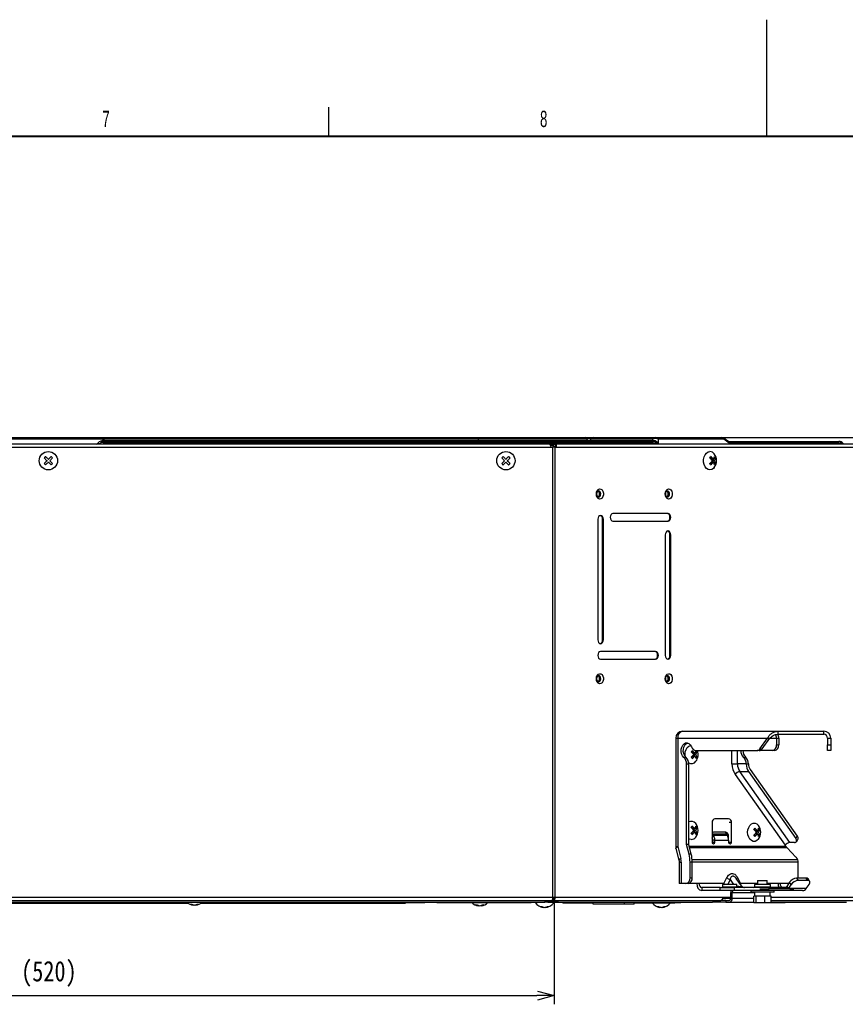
# Model space of a CAD drawing. Header units: millimetres. Extents: x 25 to 1935, y 715 to 2336.
# Tile 111 of 252: x 764 to 906, y 2167 to 2336. Entities that reach past the tile are written whole.
import ezdxf

# ---------------------------------------------------------------- set-up
doc = ezdxf.new("R2010")
doc.units = ezdxf.units.MM
doc.header["$LTSCALE"] = 2
doc.layers.get('0').update_dxf_attribs({"color": 2})
doc.layers.add('图框粗', color=7, linetype='Continuous', lineweight=40)
doc.layers.add('轮廓实线层', color=7, linetype='Continuous', lineweight=30)
doc.layers.add('标注层', color=7, linetype='Continuous')
doc.styles.add('FS2312', font='simsun.ttf', dxfattribs={"width": 0.8})
doc.styles.add('SLDTEXTSTYLE0', font='TXT', dxfattribs={"width": 0.6})
doc.dimstyles.new('副本 STANDARD', dxfattribs={"dimtxt": 3.5, "dimasz": 3, "dimexe": 1.5, "dimexo": 0.5, "dimgap": 1.5, "dimtad": 1, "dimdec": 1, "dimlfac": 3, "dimdsep": 46, "dimtxsty": 'FS2312', "dimblk1": 'OPEN', "dimblk2": 'OPEN', "dimsah": 1, "dimcen": 0, "dimclrd": 4, "dimclre": 4, "dimclrt": 4, "dimadec": 0, "dimazin": 0, "dimtfac": 1, "dimtdec": 1, "dimtmove": 1, "dimatfit": 3, "dimldrblk": 'OPEN', "dimfxl": 1, "dimtolj": 1, "dimtzin": 0, "dimarcsym": 1})

# ---------------------------------------------------------------- blocks, each defined once
blk = doc.blocks.new('_OPEN')
at = {"color": 0}
for p, q in [((0, 0), (-1, 0)), ((-0.966, 0.259), (0, 0)), ((0, 0), (-0.966, -0.259))]:
    blk.add_line(p, q, dxfattribs=at)
blk = doc.blocks.new('*D110')
at = {"color": 4, "lineweight": -2, "transparency": 16777216}
for p, q in [((884.26, 2264.2), (926.04, 2264.2)), ((924.54, 2187.87), (924.54, 2261.2)), ((908.38, 2184.87), (926.04, 2184.87))]:
    blk.add_line(p, q, dxfattribs=at)
at = {"layer": 'Defpoints', "color": 0, "transparency": 16777216}
for p in [(883.76, 2264.2), (924.54, 2264.2), (907.88, 2184.87)]:
    blk.add_point(p, dxfattribs=at)
at = {"color": 4, "lineweight": -2, "transparency": 16777216, "xscale": 3, "yscale": 3, "zscale": 3}
for p, rotation in [((924.54, 2264.2), 90), ((924.54, 2184.87), 270)]:
    blk.add_blockref('_OPEN', p, dxfattribs=dict(at, rotation=rotation))
at = {"color": 4, "transparency": 16777216, "insert": (920.82, 2224.54), "char_height": 3.5, "attachment_point": 5, "rotation": 90, "style": 'FS2312'}
blk.add_mtext('\\A1;238(288)', dxfattribs=at)
blk = doc.blocks.new('*D129')
at = {"color": 4, "lineweight": -2, "transparency": 16777216}
for p, q in [((682.71, 2184.9), (682.71, 2167.05)), ((855.9, 2184.9), (855.9, 2167.05)), ((685.71, 2168.55), (852.9, 2168.55))]:
    blk.add_line(p, q, dxfattribs=at)
at = {"layer": 'Defpoints', "color": 0, "transparency": 16777216}
for p in [(682.71, 2185.4), (855.9, 2185.4), (855.9, 2168.55)]:
    blk.add_point(p, dxfattribs=at)
at = {"color": 4, "lineweight": -2, "transparency": 16777216, "xscale": 3, "yscale": 3, "zscale": 3, "rotation": 180}
blk.add_blockref('_OPEN', (682.71, 2168.55), dxfattribs=at)
at = {"color": 4, "lineweight": -2, "transparency": 16777216, "xscale": 3, "yscale": 3, "zscale": 3}
blk.add_blockref('_OPEN', (855.9, 2168.55), dxfattribs=at)
at = {"color": 4, "transparency": 16777216, "insert": (769.3, 2172.26), "char_height": 3.5, "attachment_point": 5, "style": 'FS2312'}
blk.add_mtext('\\A1;(520)', dxfattribs=at)

msp = doc.modelspace()

# ---------------------------------------------------------------- linework, layer by layer
at = {"color": 2, "linetype": 'Continuous', "lineweight": 30}
for p, q in [((695.611, 2264.202), (842.878, 2264.202)), ((842.878, 2263.929), (695.611, 2263.929)), ((778.798, 2263.731), (842.878, 2263.731)), ((778.798, 2263.536), (778.798, 2263.731)), ((842.878, 2263.929), (842.878, 2264.202)), ((842.878, 2264.202), (861.203, 2264.202)), ((842.878, 2263.929), (842.878, 2263.731)), ((861.541, 2263.929), (842.878, 2263.929)), ((842.878, 2263.536), (842.878, 2263.731)), ((842.878, 2263.731), (861.511, 2263.731)), ((861.511, 2263.731), (861.541, 2263.929)), ((862.115, 2263.929), (862.084, 2263.731)), ((862.084, 2263.731), (872.77, 2263.731)), ((872.77, 2263.929), (862.115, 2263.929)), ((862.582, 2264.202), (873.237, 2264.202)), ((872.77, 2263.731), (872.77, 2263.929)), ((873.237, 2264.202), (884.475, 2264.202)), ((873.703, 2263.929), (873.703, 2263.262)), ((884.942, 2263.929), (873.703, 2263.929)), ((885.884, 2263.262), (884.942, 2263.929)), ((885.619, 2263.603), (885.014, 2264.031)), ((683.134, 2262.536), (855.422, 2262.536)), ((855.051, 2263.069), (683.505, 2263.069)), ((777.473, 2263.069), (777.667, 2263.262)), ((777.945, 2263.069), (778.138, 2263.262)), ((778.798, 2263.262), (778.605, 2263.069)), ((778.798, 2263.536), (853.963, 2263.536)), ((778.798, 2263.262), (778.798, 2263.536)), ((853.963, 2263.262), (778.798, 2263.262)), ((853.963, 2263.262), (853.963, 2263.536)), ((853.963, 2263.536), (872.822, 2263.536)), ((854.043, 2263.069), (853.963, 2263.262)), ((873.703, 2263.262), (854.43, 2263.262)), ((854.43, 2263.262), (854.51, 2263.069)), ((855.062, 2263.064), (855.505, 2263.064)), ((855.53, 2262.869), (855.2, 2262.869)), ((855.422, 2262.536), (855.661, 2262.536)), ((855.505, 2263.069), (855.505, 2262.869)), ((855.505, 2263.069), (856.093, 2263.069)), ((855.53, 2262.869), (855.91, 2262.869)), ((855.661, 2185.402), (855.661, 2262.536)), ((856.038, 2262.536), (855.661, 2262.536)), ((856.038, 2185.402), (856.038, 2262.536)), ((856.038, 2262.536), (856.208, 2262.536)), ((856.093, 2263.069), (856.093, 2262.869)), ((908.313, 2263.069), (856.093, 2263.069)), ((856.208, 2262.536), (908.953, 2262.536)), ((885.832, 2263.536), (904.691, 2263.536)), ((905.158, 2263.262), (885.884, 2263.262)), ((905.351, 2263.069), (905.158, 2263.262)), ((905.351, 2263.262), (905.545, 2263.069)), ((882.591, 2260.79), (882.816, 2260.471)), ((883.159, 2260.471), (882.816, 2260.471)), ((883.149, 2260.471), (882.987, 2260.242)), ((883.316, 2260.707), (883.207, 2260.553)), ((883.295, 2260.736), (883.316, 2260.707)), ((883.527, 2260.707), (883.316, 2260.707)), ((882.816, 2260), (882.591, 2259.681)), ((883.159, 2260), (882.816, 2260)), ((882.987, 2260.229), (883.149, 2260)), ((883.326, 2260.236), (882.992, 2260.236)), ((883.207, 2259.918), (883.316, 2259.764)), ((883.316, 2259.764), (883.295, 2259.735)), ((883.527, 2259.764), (883.316, 2259.764)), ((863.37, 2250.202), (863.37, 2229.536)), ((864.172, 2250.202), (864.313, 2250.202)), ((864.172, 2229.536), (864.172, 2250.202)), ((864.313, 2229.536), (864.313, 2250.202)), ((875.391, 2251.202), (865.963, 2251.202)), ((865.963, 2249.869), (875.391, 2249.869)), ((874.92, 2247.536), (874.92, 2226.869)), ((875.721, 2247.536), (875.863, 2247.536)), ((875.721, 2226.869), (875.721, 2247.536)), ((875.863, 2226.869), (875.863, 2247.536)), ((864.172, 2229.536), (864.313, 2229.536)), ((873.27, 2227.536), (863.842, 2227.536)), ((875.721, 2226.869), (875.863, 2226.869)), ((863.842, 2226.202), (873.27, 2226.202)), ((877.913, 2213.869), (894.247, 2213.869)), ((894.247, 2213.336), (894.247, 2213.869)), ((894.247, 2213.869), (902.078, 2213.869)), ((894.247, 2213.336), (902.078, 2213.336)), ((902.078, 2213.336), (902.078, 2213.869)), ((876.713, 2212.669), (876.713, 2194.077)), ((876.713, 2212.669), (877.065, 2212.669)), ((877.065, 2212.669), (892.451, 2212.669)), ((877.065, 2212.669), (877.065, 2194.077)), ((891.149, 2210.828), (892.451, 2212.669)), ((891.526, 2210.828), (892.828, 2212.669)), ((892.451, 2212.669), (892.828, 2212.669)), ((892.828, 2212.669), (893.988, 2212.669)), ((893.988, 2212.669), (894.365, 2212.669)), ((893.988, 2212.669), (893.988, 2211.536)), ((893.988, 2211.536), (894.365, 2211.536)), ((894.365, 2212.669), (894.365, 2211.536)), ((902.744, 2212.669), (903.278, 2212.669)), ((902.744, 2212.669), (902.744, 2211.536)), ((902.744, 2211.536), (903.278, 2211.536)), ((902.744, 2210.536), (902.744, 2211.536)), ((903.278, 2212.669), (903.278, 2211.536)), ((903.278, 2211.536), (903.278, 2210.536)), ((878.342, 2209.517), (878.314, 2209.869)), ((879.657, 2210.105), (879.432, 2210.423)), ((880.001, 2210.105), (879.657, 2210.105)), ((879.829, 2209.875), (879.991, 2210.105)), ((879.991, 2209.633), (879.829, 2209.862)), ((880.167, 2209.869), (879.834, 2209.869)), ((880.048, 2210.186), (880.157, 2210.34)), ((880.157, 2210.34), (880.137, 2210.369)), ((880.368, 2210.34), (880.157, 2210.34)), ((880.206, 2210.536), (890.649, 2210.536)), ((886.351, 2208.252), (886.351, 2210.536)), ((887.294, 2208.252), (887.294, 2210.536)), ((891.026, 2210.536), (890.649, 2210.536)), ((893.281, 2210.536), (891.026, 2210.536)), ((891.149, 2210.828), (891.526, 2210.828)), ((893.658, 2210.536), (893.281, 2210.536)), ((903.278, 2210.536), (902.744, 2210.536)), ((878.102, 2209.381), (878.479, 2209.381)), ((878.573, 2194.446), (878.573, 2208.226)), ((878.95, 2208.226), (878.573, 2208.226)), ((878.95, 2194.446), (878.95, 2208.226)), ((879.432, 2209.315), (879.657, 2209.633)), ((880.001, 2209.633), (879.657, 2209.633)), ((880.157, 2209.397), (880.048, 2209.552)), ((880.137, 2209.368), (880.157, 2209.397)), ((880.368, 2209.397), (880.157, 2209.397)), ((886.351, 2208.252), (887.294, 2208.252)), ((888.803, 2208.252), (887.294, 2208.252)), ((888.331, 2209.381), (888.708, 2209.381)), ((888.803, 2208.226), (888.803, 2208.252)), ((889.18, 2208.226), (888.803, 2208.226)), ((889.18, 2208.252), (889.18, 2208.226)), ((886.876, 2206.46), (895.466, 2194.312)), ((887.681, 2206.932), (889.189, 2206.932)), ((896.271, 2194.784), (887.681, 2206.932)), ((889.189, 2206.932), (897.279, 2195.491)), ((889.456, 2207.309), (897.546, 2195.868)), ((882.957, 2198.202), (882.957, 2194.869)), ((885.786, 2198.869), (883.429, 2198.869)), ((886.257, 2198.202), (885.897, 2198.202)), ((886.257, 2194.869), (886.257, 2198.202)), ((879.624, 2197.105), (879.399, 2197.423)), ((879.399, 2196.315), (879.624, 2196.633)), ((879.967, 2197.105), (879.624, 2197.105)), ((879.967, 2196.633), (879.624, 2196.633)), ((879.795, 2196.875), (879.957, 2197.105)), ((879.957, 2196.633), (879.795, 2196.862)), ((880.134, 2196.869), (879.801, 2196.869)), ((880.015, 2197.186), (880.124, 2197.34)), ((880.124, 2196.397), (880.015, 2196.552)), ((880.124, 2197.34), (880.104, 2197.369)), ((880.104, 2196.368), (880.124, 2196.397)), ((880.335, 2197.34), (880.124, 2197.34)), ((880.335, 2196.397), (880.124, 2196.397)), ((882.992, 2196.287), (882.957, 2196.238)), ((882.992, 2196.287), (883.18, 2196.02)), ((882.992, 2196.287), (885.349, 2196.287)), ((885.291, 2196.536), (883.169, 2196.536)), ((885.537, 2196.02), (885.349, 2196.287)), ((890.382, 2196.771), (890.157, 2197.09)), ((890.157, 2195.981), (890.382, 2196.3)), ((890.725, 2196.771), (890.382, 2196.771)), ((890.725, 2196.3), (890.382, 2196.3)), ((890.553, 2196.542), (890.715, 2196.771)), ((890.715, 2196.3), (890.553, 2196.529)), ((890.892, 2196.536), (890.558, 2196.536)), ((890.773, 2196.853), (890.882, 2197.007)), ((890.882, 2196.064), (890.773, 2196.218)), ((890.882, 2197.007), (890.861, 2197.036)), ((891.093, 2197.007), (890.882, 2197.007)), ((883.18, 2196.02), (882.957, 2195.705)), ((883.429, 2195.172), (883.052, 2195.172)), ((883.052, 2194.869), (883.052, 2195.172)), ((883.052, 2194.869), (883.429, 2194.869)), ((883.18, 2196.02), (885.537, 2196.02)), ((883.429, 2194.869), (883.429, 2195.172)), ((883.429, 2195.172), (885.786, 2195.172)), ((885.628, 2195.869), (885.762, 2195.869)), ((885.762, 2195.453), (885.762, 2195.869)), ((885.786, 2195.172), (885.786, 2194.869)), ((885.897, 2194.869), (886.257, 2194.869)), ((890.861, 2196.035), (890.882, 2196.064)), ((891.093, 2196.064), (890.882, 2196.064)), ((897.072, 2194.784), (896.271, 2194.784)), ((897.279, 2195.491), (897.546, 2195.868)), ((897.388, 2194.914), (897.655, 2195.291)), ((876.713, 2194.077), (877.065, 2194.077)), ((876.75, 2193.783), (877.262, 2191.754)), ((877.065, 2194.077), (877.577, 2192.048)), ((878.998, 2192.765), (878.573, 2194.446)), ((878.95, 2194.446), (878.573, 2194.446)), ((879.375, 2192.765), (878.95, 2194.446)), ((879.375, 2192.765), (878.998, 2192.765)), ((895.633, 2194.077), (879.044, 2194.077)), ((895.819, 2193.853), (879.1, 2193.853)), ((895.633, 2194.077), (895.466, 2194.312)), ((897.313, 2192.295), (895.819, 2193.853)), ((877.303, 2191.42), (877.303, 2187.736)), ((877.303, 2191.42), (877.654, 2191.42)), ((877.654, 2191.42), (877.654, 2187.736)), ((879.162, 2188.736), (879.162, 2191.42)), ((879.54, 2191.42), (879.162, 2191.42)), ((897.619, 2191.824), (879.525, 2191.824)), ((879.54, 2188.736), (879.54, 2191.42)), ((897.689, 2191.42), (879.54, 2191.42)), ((897.68, 2191.588), (897.619, 2191.824)), ((897.689, 2188.672), (897.689, 2191.42)), ((877.654, 2187.736), (877.303, 2187.736)), ((878.455, 2187.736), (877.654, 2187.736)), ((878.832, 2187.736), (878.455, 2187.736)), ((880.718, 2187.736), (878.832, 2187.736)), ((879.162, 2188.736), (879.54, 2188.736)), ((884.953, 2187.736), (880.718, 2187.736)), ((884.953, 2187.736), (885.456, 2188.764)), ((886.032, 2188.434), (885.625, 2187.602)), ((886.032, 2188.434), (886.62, 2187.602)), ((887.975, 2187.353), (887.086, 2188.611)), ((887.293, 2188.764), (887.796, 2187.736)), ((890.741, 2187.736), (887.796, 2187.736)), ((890.741, 2188.269), (890.741, 2187.602)), ((890.741, 2188.269), (891.359, 2188.269)), ((891.359, 2188.269), (892.408, 2188.269)), ((892.408, 2187.602), (892.408, 2188.269)), ((894.625, 2187.736), (892.408, 2187.736)), ((896.062, 2187.736), (894.625, 2187.736)), ((896.224, 2187.965), (895.729, 2187.264)), ((896.491, 2187.587), (896.224, 2187.965)), ((897.431, 2188.672), (897.698, 2188.295)), ((899.081, 2188.672), (897.431, 2188.672)), ((899.348, 2188.295), (897.698, 2188.295)), ((899.348, 2188.295), (899.081, 2188.672)), ((899.664, 2188.165), (899.398, 2188.542)), ((881.19, 2187.069), (881.19, 2186.536)), ((884.348, 2187.069), (881.19, 2187.069)), ((884.348, 2186.536), (881.19, 2186.536)), ((884.348, 2186.536), (884.348, 2187.069)), ((884.348, 2187.069), (886.705, 2187.069)), ((886.705, 2186.536), (884.348, 2186.536)), ((884.717, 2187.602), (884.717, 2187.202)), ((887.184, 2187.602), (884.717, 2187.602)), ((884.717, 2187.202), (887.184, 2187.202)), ((886.39, 2186.202), (886.154, 2186.202)), ((886.154, 2185.202), (886.154, 2186.202)), ((886.39, 2185.202), (886.39, 2186.202)), ((886.39, 2186.202), (890.241, 2186.202)), ((886.705, 2187.069), (886.705, 2186.536)), ((895.662, 2187.069), (886.705, 2187.069)), ((891.128, 2186.536), (886.705, 2186.536)), ((887.184, 2187.202), (887.184, 2187.602)), ((889.574, 2186.536), (889.574, 2186.269)), ((893.574, 2186.269), (889.574, 2186.269)), ((890.241, 2187.602), (890.241, 2187.202)), ((892.974, 2187.602), (890.241, 2187.602)), ((890.241, 2187.202), (892.974, 2187.202)), ((890.241, 2186.269), (890.241, 2185.602)), ((891.128, 2186.869), (892.636, 2186.869)), ((892.636, 2186.536), (891.128, 2186.536)), ((892.636, 2186.869), (892.636, 2186.536)), ((896.407, 2186.869), (892.636, 2186.869)), ((896.407, 2186.536), (892.636, 2186.536)), ((892.908, 2185.602), (892.908, 2186.269)), ((892.974, 2187.202), (892.974, 2187.602)), ((893.574, 2186.269), (893.574, 2186.536)), ((895.662, 2187.069), (896.15, 2187.069)), ((895.662, 2186.869), (895.662, 2187.069)), ((895.729, 2187.264), (895.867, 2187.069)), ((896.491, 2187.587), (896.124, 2187.069)), ((896.15, 2186.869), (896.15, 2187.069)), ((899.06, 2186.887), (896.15, 2186.887)), ((896.407, 2186.536), (896.407, 2186.869)), ((896.407, 2186.869), (896.895, 2186.869)), ((896.895, 2186.536), (896.407, 2186.536)), ((896.895, 2186.536), (896.895, 2186.869)), ((898.46, 2186.536), (896.895, 2186.536)), ((899.06, 2186.887), (899.555, 2187.587)), ((682.895, 2185.402), (855.661, 2185.402)), ((683.075, 2184.869), (855.481, 2184.869)), ((793.223, 2184.336), (685.432, 2184.336)), ((691.794, 2184.536), (854.261, 2184.536)), ((828.678, 2184.336), (795.266, 2184.336)), ((822.78, 2184.502), (822.78, 2184.536)), ((823.78, 2184.502), (822.78, 2184.502)), ((823.78, 2184.536), (823.78, 2184.502)), ((823.78, 2184.502), (833.661, 2184.502)), ((828.678, 2184.336), (828.678, 2184.502)), ((830.345, 2184.336), (828.678, 2184.336)), ((830.345, 2184.502), (830.345, 2184.336)), ((834.271, 2184.502), (833.661, 2184.502)), ((835.78, 2184.502), (851.94, 2184.502)), ((850.911, 2184.469), (850.911, 2184.502)), ((851.911, 2184.469), (850.911, 2184.469)), ((851.911, 2184.502), (851.911, 2184.469)), ((851.94, 2184.502), (851.94, 2184.536)), ((853.245, 2184.469), (853.245, 2184.502)), ((853.58, 2184.502), (853.578, 2184.469)), ((854.261, 2184.869), (854.261, 2184.536)), ((854.85, 2184.869), (854.85, 2184.537)), ((854.85, 2184.536), (883.018, 2184.536)), ((854.911, 2184.469), (854.909, 2184.502)), ((855.245, 2184.469), (855.245, 2184.502)), ((855.481, 2184.869), (855.789, 2184.869)), ((855.583, 2185.069), (855.789, 2185.069)), ((855.63, 2185.202), (855.927, 2185.202)), ((855.661, 2185.402), (856.038, 2185.402)), ((855.789, 2184.869), (855.789, 2185.069)), ((855.789, 2184.869), (884.417, 2184.869)), ((856.038, 2185.402), (884.794, 2185.402)), ((857.355, 2184.469), (862.578, 2184.469)), ((862.578, 2184.202), (862.578, 2184.536)), ((867.911, 2184.202), (867.911, 2184.536)), ((869.578, 2184.202), (869.578, 2184.536)), ((869.578, 2184.469), (876.578, 2184.469)), ((876.578, 2184.469), (876.578, 2184.536)), ((877.578, 2184.469), (876.578, 2184.469)), ((877.578, 2184.536), (877.578, 2184.469)), ((885.329, 2184.536), (883.018, 2184.536)), ((885.329, 2184.869), (884.417, 2184.869)), ((886.154, 2185.202), (884.767, 2185.202)), ((884.794, 2185.402), (886.154, 2185.402)), ((885.329, 2184.869), (885.329, 2184.536)), ((885.329, 2184.869), (885.918, 2184.869)), ((885.329, 2184.536), (885.918, 2184.536)), ((885.918, 2184.536), (890.087, 2184.536)), ((886.154, 2185.202), (886.39, 2185.202)), ((890.087, 2185.202), (886.39, 2185.202)), ((890.087, 2184.436), (890.087, 2185.602)), ((890.286, 2185.602), (890.087, 2185.602)), ((890.486, 2184.436), (890.087, 2184.436)), ((890.486, 2185.602), (890.286, 2185.602)), ((890.486, 2184.436), (890.486, 2185.602)), ((891.229, 2185.602), (890.486, 2185.602)), ((891.973, 2184.436), (890.486, 2184.436)), ((891.973, 2185.602), (891.229, 2185.602)), ((891.973, 2184.436), (891.973, 2185.602)), ((892.517, 2185.602), (891.973, 2185.602)), ((893.061, 2184.436), (891.973, 2184.436)), ((893.061, 2185.602), (892.517, 2185.602)), ((893.061, 2184.436), (893.061, 2185.602)), ((893.061, 2185.402), (909.122, 2185.402)), ((893.061, 2184.869), (908.617, 2184.869)), ((893.061, 2184.536), (906.001, 2184.536)), ((893.142, 2184.436), (893.061, 2184.436)), ((893.142, 2184.436), (893.142, 2184.536)), ((894.681, 2184.436), (893.142, 2184.436)), ((894.681, 2184.436), (894.681, 2184.536)), ((895.451, 2184.436), (894.681, 2184.436)), ((895.451, 2184.436), (895.451, 2184.536)), ((794.009, 2184.05), (794.009, 2184.111)), ((794.48, 2184.05), (794.48, 2184.111)), ((842.427, 2184.104), (842.663, 2184.104)), ((842.898, 2183.917), (842.427, 2184.104)), ((842.663, 2184.104), (843.134, 2183.917)), ((842.898, 2184.011), (842.898, 2183.917)), ((843.134, 2183.917), (843.605, 2184.104)), ((843.841, 2184.104), (843.37, 2183.917)), ((843.37, 2184.011), (843.37, 2183.917)), ((843.605, 2184.104), (843.841, 2184.104)), ((854.009, 2183.65), (854.009, 2183.711)), ((854.48, 2183.65), (854.48, 2183.711)), ((867.911, 2184.202), (862.578, 2184.202)), ((869.578, 2184.202), (867.911, 2184.202)), ((874.009, 2183.65), (874.009, 2183.711)), ((874.48, 2183.65), (874.48, 2183.711))]:
    msp.add_line(p, q, dxfattribs=at)
at = {"color": 2, "linetype": 'Continuous', "lineweight": 30, "flags": 128}
for points in [[(884.942, 2263.929), (884.973, 2263.973), (884.995, 2264.005), (885.009, 2264.024), (885.014, 2264.031)], [(768.74, 2260.943), (768.711, 2260.913), (768.681, 2260.884), (768.652, 2260.854), (768.622, 2260.825), (768.593, 2260.795), (768.563, 2260.766), (768.534, 2260.736), (768.504, 2260.707)], [(768.504, 2260.707), (768.56, 2260.651), (768.617, 2260.594), (768.675, 2260.536), (768.734, 2260.477), (768.794, 2260.418), (768.854, 2260.358), (768.915, 2260.297), (768.976, 2260.236)], [(769.211, 2260.471), (769.15, 2260.532), (769.089, 2260.593), (769.029, 2260.653), (768.97, 2260.713), (768.911, 2260.772), (768.853, 2260.83), (768.796, 2260.887), (768.74, 2260.943)], [(769.683, 2260.943), (769.627, 2260.887), (769.57, 2260.83), (769.512, 2260.772), (769.453, 2260.713), (769.394, 2260.653), (769.333, 2260.593), (769.273, 2260.532), (769.211, 2260.471)], [(769.447, 2260.236), (769.508, 2260.297), (769.569, 2260.358), (769.629, 2260.418), (769.689, 2260.477), (769.748, 2260.536), (769.806, 2260.594), (769.863, 2260.651), (769.919, 2260.707)], [(769.919, 2260.707), (769.889, 2260.736), (769.86, 2260.766), (769.83, 2260.795), (769.801, 2260.825), (769.771, 2260.854), (769.742, 2260.884), (769.712, 2260.913), (769.683, 2260.943)], [(847.14, 2260.943), (847.111, 2260.913), (847.081, 2260.884), (847.052, 2260.854), (847.022, 2260.825), (846.993, 2260.795), (846.963, 2260.766), (846.934, 2260.736), (846.904, 2260.707)], [(846.904, 2260.707), (846.96, 2260.651), (847.017, 2260.594), (847.075, 2260.536), (847.134, 2260.477), (847.193, 2260.418), (847.254, 2260.358), (847.315, 2260.297), (847.376, 2260.236)], [(847.611, 2260.471), (847.55, 2260.532), (847.489, 2260.593), (847.429, 2260.653), (847.37, 2260.713), (847.311, 2260.772), (847.253, 2260.83), (847.196, 2260.887), (847.14, 2260.943)], [(848.083, 2260.943), (848.027, 2260.887), (847.97, 2260.83), (847.912, 2260.772), (847.853, 2260.713), (847.794, 2260.653), (847.733, 2260.593), (847.673, 2260.532), (847.611, 2260.471)], [(847.847, 2260.236), (847.908, 2260.297), (847.969, 2260.358), (848.029, 2260.418), (848.089, 2260.477), (848.148, 2260.536), (848.206, 2260.594), (848.263, 2260.651), (848.319, 2260.707)], [(848.319, 2260.707), (848.289, 2260.736), (848.26, 2260.766), (848.23, 2260.795), (848.201, 2260.825), (848.171, 2260.854), (848.142, 2260.884), (848.112, 2260.913), (848.083, 2260.943)], [(883.327, 2259.078), (883.179, 2258.918), (882.892, 2258.732), (882.58, 2258.669), (882.268, 2258.732), (881.981, 2258.918), (881.743, 2259.21), (881.572, 2259.585), (881.484, 2260.013), (881.484, 2260.459), (881.572, 2260.886), (881.743, 2261.262), (881.981, 2261.554), (882.268, 2261.739), (882.58, 2261.802), (882.58, 2261.802)], [(768.976, 2260.236), (768.915, 2260.174), (768.854, 2260.114), (768.794, 2260.053), (768.734, 2259.994), (768.675, 2259.935), (768.617, 2259.877), (768.56, 2259.82), (768.504, 2259.764)], [(768.504, 2259.764), (768.534, 2259.735), (768.563, 2259.705), (768.593, 2259.676), (768.622, 2259.646), (768.652, 2259.617), (768.681, 2259.587), (768.711, 2259.558), (768.74, 2259.528)], [(768.74, 2259.528), (768.796, 2259.584), (768.853, 2259.641), (768.911, 2259.699), (768.97, 2259.758), (769.029, 2259.818), (769.089, 2259.878), (769.15, 2259.939), (769.211, 2260)], [(769.211, 2260), (769.273, 2259.939), (769.333, 2259.878), (769.394, 2259.818), (769.453, 2259.758), (769.512, 2259.699), (769.57, 2259.641), (769.627, 2259.584), (769.683, 2259.528)], [(769.919, 2259.764), (769.863, 2259.82), (769.806, 2259.877), (769.748, 2259.935), (769.689, 2259.994), (769.629, 2260.053), (769.569, 2260.114), (769.508, 2260.174), (769.447, 2260.236)], [(769.683, 2259.528), (769.712, 2259.558), (769.742, 2259.587), (769.771, 2259.617), (769.801, 2259.646), (769.83, 2259.676), (769.86, 2259.705), (769.889, 2259.735), (769.919, 2259.764)], [(847.376, 2260.236), (847.315, 2260.174), (847.254, 2260.114), (847.193, 2260.053), (847.134, 2259.994), (847.075, 2259.935), (847.017, 2259.877), (846.96, 2259.82), (846.904, 2259.764)], [(846.904, 2259.764), (846.934, 2259.735), (846.963, 2259.705), (846.993, 2259.676), (847.022, 2259.646), (847.052, 2259.617), (847.081, 2259.587), (847.111, 2259.558), (847.14, 2259.528)], [(847.14, 2259.528), (847.196, 2259.584), (847.253, 2259.641), (847.311, 2259.699), (847.37, 2259.758), (847.429, 2259.818), (847.489, 2259.878), (847.55, 2259.939), (847.611, 2260)], [(847.611, 2260), (847.673, 2259.939), (847.733, 2259.878), (847.794, 2259.818), (847.853, 2259.758), (847.912, 2259.699), (847.97, 2259.641), (848.027, 2259.584), (848.083, 2259.528)], [(848.319, 2259.764), (848.263, 2259.82), (848.206, 2259.877), (848.148, 2259.935), (848.089, 2259.994), (848.029, 2260.053), (847.969, 2260.114), (847.908, 2260.174), (847.847, 2260.236)], [(848.083, 2259.528), (848.112, 2259.558), (848.142, 2259.587), (848.171, 2259.617), (848.201, 2259.646), (848.23, 2259.676), (848.26, 2259.705), (848.289, 2259.735), (848.319, 2259.764)], [(863.111, 2254.536), (863.153, 2254.849), (863.271, 2255.119), (863.451, 2255.311), (863.667, 2255.399), (863.892, 2255.369), (864.093, 2255.227), (864.245, 2254.992), (864.326, 2254.695), (864.326, 2254.376), (864.245, 2254.079), (864.093, 2253.844), (863.892, 2253.702), (863.667, 2253.673), (863.451, 2253.76), (863.271, 2253.952), (863.153, 2254.222), (863.111, 2254.536)], [(874.896, 2254.536), (874.938, 2254.849), (875.056, 2255.119), (875.236, 2255.311), (875.453, 2255.399), (875.677, 2255.369), (875.878, 2255.227), (876.03, 2254.992), (876.111, 2254.695), (876.111, 2254.376), (876.03, 2254.079), (875.878, 2253.844), (875.677, 2253.702), (875.453, 2253.673), (875.236, 2253.76), (875.056, 2253.952), (874.938, 2254.222), (874.896, 2254.536)], [(863.49, 2254.002), (863.633, 2254.043), (863.755, 2254.158), (863.837, 2254.331), (863.865, 2254.536), (863.837, 2254.74), (863.755, 2254.913), (863.633, 2255.028), (863.49, 2255.069)], [(875.275, 2254.002), (875.418, 2254.043), (875.54, 2254.158), (875.622, 2254.331), (875.651, 2254.536), (875.622, 2254.74), (875.54, 2254.913), (875.418, 2255.028), (875.275, 2255.069)], [(864.313, 2250.202), (864.277, 2250.457), (864.175, 2250.674), (864.022, 2250.818), (863.842, 2250.869), (863.661, 2250.818), (863.508, 2250.674), (863.406, 2250.457), (863.37, 2250.202)], [(865.963, 2251.202), (865.783, 2251.151), (865.63, 2251.007), (865.528, 2250.791), (865.492, 2250.536), (865.528, 2250.28), (865.63, 2250.064), (865.783, 2249.92), (865.963, 2249.869)], [(875.25, 2249.869), (875.43, 2249.92), (875.583, 2250.064), (875.685, 2250.28), (875.721, 2250.536), (875.685, 2250.791), (875.583, 2251.007), (875.43, 2251.151), (875.25, 2251.202)], [(875.391, 2249.869), (875.572, 2249.92), (875.725, 2250.064), (875.827, 2250.28), (875.863, 2250.536), (875.827, 2250.791), (875.725, 2251.007), (875.572, 2251.151), (875.391, 2251.202)], [(875.863, 2247.536), (875.827, 2247.791), (875.725, 2248.007), (875.572, 2248.151), (875.391, 2248.202), (875.211, 2248.151), (875.058, 2248.007), (874.956, 2247.791), (874.92, 2247.536)], [(863.37, 2229.536), (863.406, 2229.28), (863.508, 2229.064), (863.661, 2228.92), (863.842, 2228.869), (864.022, 2228.92), (864.175, 2229.064), (864.277, 2229.28), (864.313, 2229.536)], [(863.842, 2227.536), (863.661, 2227.485), (863.508, 2227.34), (863.406, 2227.124), (863.37, 2226.869), (863.406, 2226.614), (863.508, 2226.397), (863.661, 2226.253), (863.842, 2226.202)], [(873.129, 2226.202), (873.309, 2226.253), (873.462, 2226.397), (873.564, 2226.614), (873.6, 2226.869), (873.564, 2227.124), (873.462, 2227.34), (873.309, 2227.485), (873.129, 2227.536)], [(873.27, 2226.202), (873.45, 2226.253), (873.603, 2226.397), (873.705, 2226.614), (873.741, 2226.869), (873.705, 2227.124), (873.603, 2227.34), (873.45, 2227.485), (873.27, 2227.536)], [(874.92, 2226.869), (874.956, 2226.614), (875.058, 2226.397), (875.211, 2226.253), (875.391, 2226.202), (875.572, 2226.253), (875.725, 2226.397), (875.827, 2226.614), (875.863, 2226.869)], [(863.111, 2222.869), (863.153, 2223.182), (863.271, 2223.453), (863.451, 2223.645), (863.667, 2223.732), (863.892, 2223.702), (864.093, 2223.561), (864.245, 2223.325), (864.326, 2223.028), (864.326, 2222.71), (864.245, 2222.413), (864.093, 2222.177), (863.892, 2222.035), (863.667, 2222.006), (863.451, 2222.093), (863.271, 2222.285), (863.153, 2222.556), (863.111, 2222.869)], [(863.49, 2222.336), (863.633, 2222.376), (863.755, 2222.492), (863.837, 2222.665), (863.865, 2222.869), (863.837, 2223.073), (863.755, 2223.246), (863.633, 2223.362), (863.49, 2223.402)], [(874.896, 2222.869), (874.938, 2223.182), (875.056, 2223.453), (875.236, 2223.645), (875.453, 2223.732), (875.677, 2223.702), (875.878, 2223.561), (876.03, 2223.325), (876.111, 2223.028), (876.111, 2222.71), (876.03, 2222.413), (875.878, 2222.177), (875.677, 2222.035), (875.453, 2222.006), (875.236, 2222.093), (875.056, 2222.285), (874.938, 2222.556), (874.896, 2222.869)], [(875.275, 2222.336), (875.418, 2222.376), (875.54, 2222.492), (875.622, 2222.665), (875.651, 2222.869), (875.622, 2223.073), (875.54, 2223.246), (875.418, 2223.362), (875.275, 2223.402)], [(878.102, 2209.381), (877.878, 2209.635), (877.719, 2209.972), (877.638, 2210.362), (877.645, 2210.767), (877.737, 2211.151), (877.907, 2211.478), (878.138, 2211.718), (878.41, 2211.849), (878.696, 2211.857), (878.972, 2211.744), (879.21, 2211.519), (879.39, 2211.202)], [(878.479, 2209.381), (878.255, 2209.635), (878.096, 2209.972), (878.016, 2210.362), (878.022, 2210.767), (878.114, 2211.151), (878.284, 2211.478), (878.515, 2211.718), (878.762, 2211.842)], [(878.314, 2209.869), (878.359, 2210.31), (878.49, 2210.716), (878.696, 2211.053), (878.962, 2211.294), (879.264, 2211.42), (879.277, 2211.422)], [(889.038, 2196.536), (889.083, 2196.977), (889.214, 2197.383), (889.421, 2197.72), (889.686, 2197.961), (889.989, 2198.086), (890.304, 2198.086), (890.606, 2197.961), (890.872, 2197.72), (890.893, 2197.693)], [(882.992, 2196.287), (882.967, 2196.324), (882.957, 2196.341)], [(890.893, 2195.378), (890.872, 2195.352), (890.606, 2195.11), (890.304, 2194.985), (889.989, 2194.985), (889.686, 2195.11), (889.421, 2195.352), (889.214, 2195.689), (889.083, 2196.094), (889.038, 2196.536)], [(879.388, 2195.302), (879.076, 2195.366), (878.95, 2195.43)], [(897.072, 2194.784), (897.2, 2194.797), (897.305, 2194.838), (897.381, 2194.903), (897.426, 2194.991), (897.438, 2195.098), (897.417, 2195.22), (897.363, 2195.353), (897.279, 2195.491)], [(876.75, 2193.783), (876.748, 2193.791), (876.764, 2193.853), (876.824, 2193.922), (876.925, 2193.998), (877.065, 2194.077)], [(877.262, 2191.755), (877.261, 2191.763), (877.276, 2191.824), (877.336, 2191.893), (877.437, 2191.969), (877.577, 2192.048)], [(884.963, 2187.602), (884.963, 2187.605), (884.953, 2187.736)], [(887.796, 2187.736), (887.75, 2187.686), (887.744, 2187.68)], [(887.796, 2187.736), (887.805, 2187.605), (887.808, 2187.59)], [(899.555, 2187.587), (899.639, 2187.725), (899.693, 2187.858), (899.714, 2187.98), (899.702, 2188.087), (899.657, 2188.175), (899.58, 2188.241), (899.476, 2188.281), (899.348, 2188.295)]]:
    msp.add_lwpolyline(points, dxfattribs=at)
at = {"color": 2, "linetype": 'Continuous', "lineweight": 30}
for centre in [(769.211, 2260.236), (847.611, 2260.236)]:
    msp.add_circle(centre, 1.567, dxfattribs=at)
for centre, radius, start, end in [((778.798, 2262.131), 1.6, 90, 135), ((861.145, 2263.785), 0.421, 19.95942, 82.05883), ((861.793, 2263.832), 0.299, 199.70938, 261.91552), ((861.797, 2264.497), 0.818, 249.50937, 290.49063), ((861.73, 2263.952), 0.417, 272.79663, 327.92491), ((862.61, 2263.619), 0.584, 92.79692, 147.92569), ((872.416, 2263.952), 0.417, 272.79663, 327.92491), ((873.265, 2263.619), 0.584, 92.79692, 147.92569), ((873.237, 2262.918), 1.114, 65.22531, 114.77469), ((872.788, 2263.754), 0.221, 279.0293, 339.43391), ((873.208, 2263.619), 0.584, 32.07431, 87.20308), ((884.475, 2263.269), 0.933, 54.73561, 90), ((884.446, 2263.619), 0.584, 32.07593, 87.20252), ((777.902, 2263.601), 0.412, 235.14304, 304.85696), ((778.798, 2262.602), 0.933, 90, 135), ((778.468, 2262.788), 0.577, 55.14307, 124.85693), ((853.934, 2262.952), 0.584, 32.0743, 87.20309), ((854.196, 2262.213), 1.075, 77.45966, 102.54034), ((855.48, 2262.241), 0.63, 26.44667, 85.40904), ((904.663, 2262.952), 0.584, 32.07473, 87.20267), ((904.691, 2262.602), 0.933, 45, 90), ((905.255, 2263.099), 0.19, 59.43172, 120.56828), ((880.818, 2262.092), 2.199, 320.9725, 328.49945), ((880.443, 2258.183), 3.274, 38.84073, 50.45818), ((882.532, 2260.828), 0.975, 35.37606, 87.15647), ((880.609, 2258.418), 3.274, 38.84211, 50.458), ((881.883, 2261.294), 1.519, 327.19479, 346.62254), ((882.049, 2261.058), 1.518, 327.19292, 346.62439), ((881.833, 2260.236), 1.889, 322.22689, 37.77311), ((881.653, 2259.559), 2.197, 31.49765, 39.0304), ((880.443, 2262.289), 3.274, 309.54179, 321.15929), ((880.818, 2258.379), 2.199, 31.50061, 39.02748), ((880.609, 2262.053), 3.274, 309.54193, 321.15794), ((881.883, 2259.177), 1.519, 13.3775, 32.80519), ((882.049, 2259.413), 1.518, 13.37563, 32.80706), ((881.653, 2260.912), 2.197, 320.96953, 328.50237), ((863.127, 2254.586), 0.529, 354.49711, 58.86639), ((863.124, 2254.485), 0.531, 301.87029, 5.40764), ((874.912, 2254.586), 0.529, 354.50051, 58.86119), ((874.909, 2254.485), 0.531, 301.87029, 5.40764), ((863.552, 2250.277), 0.624, 353.13311, 69.45906), ((875.102, 2247.61), 0.624, 353.13306, 69.45912), ((863.552, 2229.461), 0.624, 290.54111, 6.86681), ((875.102, 2226.794), 0.624, 290.54052, 6.86721), ((863.127, 2222.92), 0.529, 354.4963, 58.86726), ((874.912, 2222.92), 0.529, 354.4997, 58.86206), ((863.124, 2222.819), 0.531, 301.87188, 5.40611), ((874.909, 2222.819), 0.531, 301.87188, 5.40611), ((877.913, 2212.669), 1.2, 90, 180), ((878.125, 2212.819), 1.071, 101.42162, 188.04939), ((893.262, 2212.708), 0.727, 356.92927, 49.24178), ((892.792, 2212.68), 1.573, 359.58914, 24.62242), ((902.078, 2212.669), 1.2, 0, 90), ((902.078, 2212.669), 0.667, 0, 90), ((893.104, 2211.411), 0.893, 281.42212, 8.04871), ((893.481, 2211.411), 0.893, 281.42194, 8.04965), ((877.66, 2211.725), 2.199, 320.97278, 328.49899), ((877.284, 2207.815), 3.274, 38.84278, 50.45751), ((877.284, 2211.923), 3.274, 309.54249, 321.15722), ((880.295, 2211.478), 0.946, 196.92916, 264.60794), ((877.451, 2208.051), 3.274, 38.84196, 50.45833), ((878.693, 2210.944), 1.554, 327.3115, 344.77406), ((878.891, 2210.692), 1.518, 327.19298, 346.62422), ((878.891, 2209.046), 1.518, 13.37578, 32.80702), ((878.675, 2209.869), 1.889, 322.22689, 20.66223), ((878.543, 2209.225), 2.139, 31.43256, 37.79206), ((889.383, 2210.484), 1.524, 178.05648, 226.3587), ((889.76, 2210.484), 1.524, 178.05451, 226.36067), ((890.619, 2211.161), 0.626, 272.79536, 327.92652), ((890.996, 2211.161), 0.626, 272.79751, 327.92436), ((877.077, 2208.289), 1.497, 357.59231, 46.82288), ((877.454, 2208.289), 1.497, 357.5929, 46.82229), ((879.424, 2209.216), 0.899, 237.07302, 325.89377), ((877.66, 2208.013), 2.199, 31.50006, 39.02704), ((877.45, 2211.687), 3.274, 309.54275, 321.15757), ((878.724, 2208.81), 1.519, 13.37701, 32.80535), ((878.495, 2210.546), 2.197, 320.9701, 328.5028), ((889.485, 2208.197), 3.134, 178.99951, 213.65034), ((889.603, 2208.211), 2.309, 178.99928, 213.65118), ((887.314, 2208.294), 1.489, 358.38349, 46.91631), ((887.691, 2208.294), 1.489, 358.38432, 46.91549), ((891.105, 2208.208), 2.302, 179.55803, 213.68768), ((890.822, 2208.22), 1.642, 179.78276, 213.7016), ((887.797, 2205.811), 1.127, 95.91031, 144.81219), ((879.392, 2197.532), 0.892, 33.59963, 119.65216), ((878.642, 2196.869), 1.889, 0, 37.77311), ((883.547, 2198.286), 0.595, 101.42131, 188.04864), ((885.668, 2198.286), 0.595, 351.94934, 78.57959), ((877.627, 2198.725), 2.199, 320.97296, 328.49994), ((877.251, 2194.816), 3.273, 38.84057, 50.4585), ((877.251, 2198.922), 3.273, 309.5415, 321.15943), ((877.626, 2195.013), 2.199, 31.50101, 39.02722), ((877.417, 2195.051), 3.274, 38.84104, 50.45742), ((877.418, 2198.686), 3.273, 309.5415, 321.15943), ((878.691, 2197.927), 1.518, 327.19308, 346.62252), ((878.691, 2195.81), 1.519, 13.37811, 32.80673), ((878.858, 2197.692), 1.518, 327.1915, 346.62366), ((878.858, 2196.046), 1.518, 13.37634, 32.8085), ((878.642, 2196.869), 1.889, 322.22689, 0), ((878.46, 2196.191), 2.199, 31.50006, 39.02704), ((878.46, 2197.546), 2.199, 320.97202, 328.49974), ((883.176, 2196.166), 0.37, 90.9589, 126.20295), ((885.033, 2195.955), 0.592, 352.99988, 78.68231), ((885.959, 2196.708), 0.742, 194.46883, 214.60038), ((885.173, 2195.952), 0.595, 351.95136, 78.57869), ((888.385, 2198.391), 2.198, 320.97094, 328.50082), ((888.008, 2194.482), 3.274, 38.84104, 50.45742), ((888.009, 2198.589), 3.273, 309.5415, 321.15943), ((888.175, 2194.718), 3.274, 38.84063, 50.45783), ((888.175, 2198.353), 3.273, 309.5415, 321.15943), ((889.449, 2197.594), 1.518, 327.1916, 346.624), ((889.449, 2195.477), 1.518, 13.37634, 32.8085), ((889.615, 2197.358), 1.519, 327.19465, 346.62299), ((889.615, 2195.713), 1.519, 13.37764, 32.80516), ((889.399, 2196.536), 1.889, 0, 37.77311), ((889.399, 2196.536), 1.889, 322.22689, 0), ((889.217, 2195.858), 2.2, 31.50195, 39.02628), ((879.34, 2196.276), 0.975, 272.84144, 324.62577), ((883.252, 2194.827), 0.298, 171.95204, 258.57761), ((882.188, 2195.179), 0.863, 359.49639, 27.03017), ((882.626, 2194.864), 0.425, 332.76139, 0.71474), ((881.944, 2195.198), 1.485, 359.00088, 33.64948), ((883.134, 2194.827), 0.298, 281.42468, 8.04567), ((884.301, 2195.198), 1.485, 358.99955, 33.64958), ((886.08, 2194.827), 0.298, 171.95204, 258.57761), ((885.962, 2194.827), 0.298, 281.42289, 8.04973), ((888.385, 2194.68), 2.199, 31.50026, 39.02798), ((889.218, 2197.213), 2.199, 320.97278, 328.49899), ((896.387, 2193.663), 1.127, 95.91006, 144.81191), ((897.184, 2195.501), 0.515, 335.97391, 45.48223), ((877.913, 2194.077), 1.2, 180, 194.17303), ((873.651, 2191.428), 5.512, 359.91988, 14.04565), ((874.03, 2191.428), 5.51, 359.91785, 14.04768), ((875.082, 2191.424), 2.572, 359.92008, 14.04622), ((895.999, 2191.42), 1.69, 359.99652, 5.69972), ((878.279, 2188.611), 0.893, 281.42246, 8.04864), ((878.656, 2188.611), 0.893, 281.42228, 8.04958), ((881.402, 2187.586), 1.071, 171.94999, 258.57837), ((881.307, 2187.652), 0.595, 171.95039, 258.57853), ((885.776, 2188.592), 1.188, 226.14068, 236.44005), ((886.47, 2189.865), 1.497, 227.38825, 252.9808), ((887.511, 2188.48), 0.358, 127.48725, 174.54905), ((895.82, 2187.724), 1.573, 179.58931, 204.62242), ((895.214, 2187.652), 0.595, 171.95136, 258.57869), ((897.605, 2186.991), 1.69, 95.91025, 144.81214), ((897.872, 2186.614), 1.69, 95.9101, 144.81223), ((899.121, 2188.318), 0.356, 38.98234, 96.43225), ((884.584, 2187.202), 0.133, 270, 0), ((887.038, 2186.207), 0.884, 158.20199, 180.33898), ((886.684, 2186.244), 0.298, 101.42098, 188.05083), ((887.317, 2187.202), 0.133, 180, 270), ((888.521, 2187.736), 0.667, 215.05955, 270.00081), ((890.108, 2187.202), 0.133, 270, 0), ((893.108, 2187.202), 0.133, 180, 270), ((895.375, 2187.486), 0.417, 272.79718, 327.92527), ((898.423, 2187.286), 0.751, 272.79858, 327.92405), ((794.245, 2185.925), 1.889, 227.33734, 262.83344), ((794.245, 2185.925), 1.889, 277.16656, 312.66266), ((843.134, 2185.792), 1.889, 223.03364, 262.60282), ((843.134, 2185.792), 1.889, 277.27072, 316.96636), ((854.245, 2185.525), 1.889, 213.98165, 262.83344), ((852.913, 2184.621), 0.119, 272.29229, 314.09165), ((854.245, 2185.525), 1.889, 277.16656, 326.01835), ((874.245, 2185.525), 1.889, 213.98165, 262.83344), ((874.245, 2185.525), 1.889, 277.16656, 326.01835), ((884.323, 2185.336), 0.476, 281.4212, 8.04923), ((885.8, 2185.119), 0.595, 281.42226, 8.04808), ((885.859, 2185.161), 0.298, 281.42025, 8.0501), ((793.655, 2185.08), 0.85, 262.03478, 277.96522), ((794.151, 2185.094), 1.053, 234.41181, 262.27961), ((794.386, 2185.094), 1.053, 234.41188, 262.27976), ((794.103, 2185.094), 1.053, 277.72039, 305.58819), ((794.339, 2185.094), 1.053, 277.72015, 305.58842), ((794.834, 2185.08), 0.85, 262.0347, 277.9653), ((853.655, 2184.68), 0.85, 262.03487, 277.96513), ((854.151, 2184.694), 1.053, 234.4137, 262.27855), ((854.386, 2184.694), 1.053, 234.41297, 262.27846), ((854.103, 2184.694), 1.053, 277.72053, 305.58804), ((854.339, 2184.694), 1.053, 277.72154, 305.58703), ((854.834, 2184.68), 0.851, 262.03517, 277.96483), ((873.655, 2184.68), 0.851, 262.03517, 277.96483), ((874.151, 2184.694), 1.053, 234.4137, 262.27855), ((874.386, 2184.694), 1.053, 234.41297, 262.27846), ((874.103, 2184.694), 1.053, 277.72053, 305.58804), ((874.339, 2184.694), 1.053, 277.72154, 305.58703), ((874.834, 2184.68), 0.851, 262.03517, 277.96483)]:
    msp.add_arc(centre, radius, start, end, dxfattribs=at)
for centre, major_axis, ratio, start_param, end_param in [((873.237, 2264.202), (0.933, 0), 0.5832118, 4.1887902, 4.4505896), ((873.237, 2262.602), (-0.676, 0.99), 0.6500103, 4.9499081, 5.7353063), ((873.237, 2262.602), (1.079, -0.618), 0.6482791, 1.5087042, 2.2941023), ((885.418, 2262.602), (-0.057, 1.083), 0.5692702, 5.3375526, 5.8611514), ((885.418, 2262.602), (0.437, 0.928), 0.2179073, 5.6000006, 6.3853987), ((896.104, 2194.077), (0.616, -0.616), 0.4142136, 4.3196899, 4.6627138), ((896.992, 2191.588), (-0.44, 0.96), 0.6338485, 4.6679633, 5.2154486), ((854.261, 2184.506), (3.333, 0.012), 0.0087266, 0.7854297, 1.5707017)]:
    msp.add_ellipse(centre, major_axis=major_axis, ratio=ratio, start_param=start_param, end_param=end_param, dxfattribs=at)
for points, knots in [([(861.203, 2264.202), (861.312, 2264.202), (861.427, 2264.202), (861.612, 2264.202), (861.674, 2264.202), (861.799, 2264.202), (861.862, 2264.202), (862.05, 2264.202), (862.169, 2264.202), (862.393, 2264.202), (862.492, 2264.202), (862.582, 2264.202)], [0, 0, 0, 0, 0.25, 0.25, 0.375, 0.375, 0.5, 0.5, 0.75, 0.75, 1, 1, 1, 1]), ([(862.115, 2263.929), (862.08, 2263.949), (862.031, 2263.977), (861.927, 2263.999), (861.844, 2264.004), (861.765, 2263.997), (861.669, 2263.978), (861.597, 2263.954), (861.551, 2263.934), (861.541, 2263.929)], [0, 0, 0, 0, 0.2825665, 0.401734, 0.512289, 0.6193043, 0.7183649, 0.9333165, 1, 1, 1, 1]), ([(855.422, 2262.536), (855.391, 2262.605), (855.329, 2262.745), (855.236, 2262.922), (855.144, 2263.045), (855.082, 2263.061), (855.051, 2263.069)], [0, 0, 0, 0, 0.2500026, 0.5000006, 0.7499996, 1, 1, 1, 1]), ([(856.093, 2262.869), (856.102, 2262.864), (856.12, 2262.854), (856.132, 2262.777), (856.121, 2262.667), (856.085, 2262.579), (856.066, 2262.536)], [0, 0, 0, 0, 0.2500056, 0.5000014, 0.7499988, 1, 1, 1, 1]), ([(856.093, 2263.069), (856.121, 2263.061), (856.176, 2263.045), (856.235, 2262.922), (856.256, 2262.745), (856.224, 2262.605), (856.208, 2262.536)], [0, 0, 0, 0, 0.250006, 0.4999987, 0.7499984, 1, 1, 1, 1]), ([(885.832, 2263.536), (885.793, 2263.538), (885.715, 2263.544), (885.66, 2263.585), (885.633, 2263.605)], [0, 0, 0, 0, 0.5005545, 1, 1, 1, 1]), ([(863.209, 2254.536), (863.21, 2254.573), (863.214, 2254.676), (863.255, 2254.832), (863.33, 2254.972), (863.414, 2255.049), (863.46, 2255.071), (863.483, 2255.066), (863.49, 2255.064)], [0, 0, 0, 0, 0.11648205, 0.31473685, 0.51152275, 0.70476802, 0.91235759, 1, 1, 1, 1]), ([(863.489, 2254.003), (863.488, 2254.003), (863.464, 2253.997), (863.427, 2254.013), (863.335, 2254.092), (863.261, 2254.225), (863.216, 2254.381), (863.211, 2254.49), (863.209, 2254.536)], [0, 0, 0, 0, 0.0183642, 0.2826252, 0.4798879, 0.6648276, 0.8612755, 1, 1, 1, 1]), ([(874.994, 2254.536), (874.995, 2254.573), (874.999, 2254.676), (875.04, 2254.832), (875.115, 2254.972), (875.199, 2255.049), (875.245, 2255.071), (875.268, 2255.066), (875.275, 2255.064)], [0, 0, 0, 0, 0.11648056, 0.31473434, 0.5115154, 0.70475967, 0.91234816, 1, 1, 1, 1]), ([(875.274, 2254.003), (875.273, 2254.003), (875.249, 2253.997), (875.212, 2254.013), (875.12, 2254.092), (875.046, 2254.225), (875.001, 2254.381), (874.996, 2254.49), (874.994, 2254.536)], [0, 0, 0, 0, 0.0183544, 0.282629, 0.4798924, 0.6648264, 0.8612761, 1, 1, 1, 1]), ([(863.209, 2222.869), (863.21, 2222.907), (863.214, 2223.009), (863.255, 2223.166), (863.33, 2223.305), (863.414, 2223.382), (863.46, 2223.404), (863.483, 2223.399), (863.49, 2223.397)], [0, 0, 0, 0, 0.1164827, 0.31473696, 0.51152244, 0.70476827, 0.91235761, 1, 1, 1, 1]), ([(874.994, 2222.869), (874.995, 2222.907), (874.999, 2223.009), (875.04, 2223.166), (875.115, 2223.305), (875.199, 2223.382), (875.245, 2223.404), (875.268, 2223.399), (875.275, 2223.397)], [0, 0, 0, 0, 0.1164812, 0.3147344, 0.5115151, 0.7047599, 0.9123482, 1, 1, 1, 1]), ([(863.489, 2222.337), (863.488, 2222.336), (863.464, 2222.33), (863.427, 2222.347), (863.335, 2222.425), (863.261, 2222.558), (863.216, 2222.715), (863.211, 2222.824), (863.209, 2222.869)], [0, 0, 0, 0, 0.0183641, 0.2826252, 0.4798885, 0.6648269, 0.8612749, 1, 1, 1, 1]), ([(875.274, 2222.337), (875.273, 2222.336), (875.249, 2222.33), (875.212, 2222.347), (875.12, 2222.425), (875.046, 2222.558), (875.001, 2222.715), (874.996, 2222.824), (874.994, 2222.869)], [0, 0, 0, 0, 0.01835435, 0.28262896, 0.4798929, 0.66482566, 0.86127545, 1, 1, 1, 1]), ([(892.451, 2212.669), (892.542, 2212.826), (892.726, 2213.141), (893.159, 2213.537), (893.676, 2213.815), (894.057, 2213.851), (894.247, 2213.869)], [0, 0, 0, 0, 0.2500019, 0.4999997, 0.75000032, 1, 1, 1, 1]), ([(892.828, 2212.669), (892.914, 2212.756), (893.086, 2212.931), (893.432, 2213.151), (893.825, 2213.305), (894.106, 2213.326), (894.247, 2213.336)], [0, 0, 0, 0, 0.249999, 0.5000002, 0.7500016, 1, 1, 1, 1]), ([(877.262, 2191.754), (877.271, 2191.716), (877.295, 2191.612), (877.299, 2191.495), (877.303, 2191.42)], [0, 0, 0, 0, 0.3619103, 1, 1, 1, 1]), ([(885.456, 2188.764), (885.51, 2188.86), (885.636, 2189.09), (885.908, 2189.352), (886.257, 2189.499), (886.641, 2189.465), (887.02, 2189.224), (887.202, 2188.919), (887.293, 2188.764)], [0, 0, 0, 0, 0.1192557, 0.2833955, 0.4447877, 0.6140651, 0.8047552, 1, 1, 1, 1]), ([(887.076, 2188.604), (887.038, 2188.663), (886.961, 2188.785), (886.822, 2188.901), (886.664, 2188.991), (886.533, 2189.013), (886.379, 2188.993), (886.288, 2188.945), (886.167, 2188.828), (886.077, 2188.682), (886.045, 2188.509), (886.032, 2188.434)], [0, 0, 0, 0, 0.1097021, 0.2272837, 0.3202951, 0.4604405, 0.5047944, 0.6690043, 0.6809621, 0.8634549, 1, 1, 1, 1]), ([(887.184, 2187.312), (887.253, 2187.302), (887.382, 2187.284), (887.585, 2187.267), (887.729, 2187.263), (887.872, 2187.267), (887.935, 2187.276), (887.991, 2187.301), (888.007, 2187.319), (887.977, 2187.349), (887.974, 2187.351)], [0, 0, 0, 0, 0.1437256, 0.2659015, 0.4499838, 0.5082386, 0.7239287, 0.7396346, 0.979343, 1, 1, 1, 1]), ([(833.661, 2184.502), (833.671, 2184.504), (833.685, 2184.507), (833.699, 2184.532), (833.703, 2184.539)], [0, 0, 0, 0, 0.6988335, 1, 1, 1, 1]), ([(834.329, 2184.502), (834.302, 2184.504), (834.262, 2184.507), (834.231, 2184.529), (834.221, 2184.536)], [0, 0, 0, 0, 0.7013083, 1, 1, 1, 1]), ([(855.661, 2185.402), (855.646, 2185.332), (855.616, 2185.193), (855.571, 2185.016), (855.526, 2184.893), (855.496, 2184.877), (855.481, 2184.869)], [0, 0, 0, 0, 0.2499999, 0.5000029, 0.7500012, 1, 1, 1, 1]), ([(855.789, 2184.869), (855.828, 2184.877), (855.905, 2184.893), (855.998, 2185.016), (856.053, 2185.193), (856.043, 2185.332), (856.038, 2185.402)], [0, 0, 0, 0, 0.2499995, 0.5000013, 0.7500008, 1, 1, 1, 1]), ([(855.789, 2185.069), (855.809, 2185.074), (855.85, 2185.084), (855.896, 2185.161), (855.918, 2185.271), (855.904, 2185.359), (855.897, 2185.402)], [0, 0, 0, 0, 0.2499983, 0.5000069, 0.7500048, 1, 1, 1, 1]), ([(857.307, 2184.502), (857.353, 2184.504), (857.404, 2184.505), (857.446, 2184.533), (857.45, 2184.536)], [0, 0, 0, 0, 0.9205771, 1, 1, 1, 1])]:
    msp.add_open_spline(points, degree=3, knots=knots, dxfattribs=at)
at = {"layer": '图框粗', "color": 7}
msp.add_line((1466.797, 2315.85), (317.797, 2315.85), dxfattribs=at)
at = {"layer": '轮廓实线层', "color": 7}
for p, q in [((892.297, 2335.85), (892.297, 2315.85)), ((817.295, 2315.85), (817.295, 2320.85))]:
    msp.add_line(p, q, dxfattribs=at)

# ---------------------------------------------------------------- texts
at = {"layer": '标注层', "color": 7, "char_height": 2.8, "attachment_point": 1, "style": 'SLDTEXTSTYLE0'}
for s, insert in [('7', (778.46, 2320.239)), ('8', (853.462, 2320.239))]:
    msp.add_mtext(s, dxfattribs=dict(at, insert=insert))

# ---------------------------------------------------------------- dimensions: what is measured, and where the dimension line sits
dim = msp.add_linear_dim(base=(924.539, 2264.202), p1=(907.881, 2184.869), p2=(883.758, 2264.202), angle=90, text='<>(288)', dimstyle='副本 STANDARD')
dim.commit()
dim.dimension.update_dxf_attribs({"geometry": '*D110', "text_midpoint": (920.823, 2224.536)})
dim = msp.add_linear_dim(base=(855.897, 2168.547), p1=(682.706, 2185.402), p2=(855.897, 2185.402), text='(<>)', dimstyle='副本 STANDARD', override={"dimdec": 0})
dim.commit()
dim.dimension.update_dxf_attribs({"geometry": '*D129', "text_midpoint": (769.302, 2172.263)})

doc.saveas('drawing.dxf')
